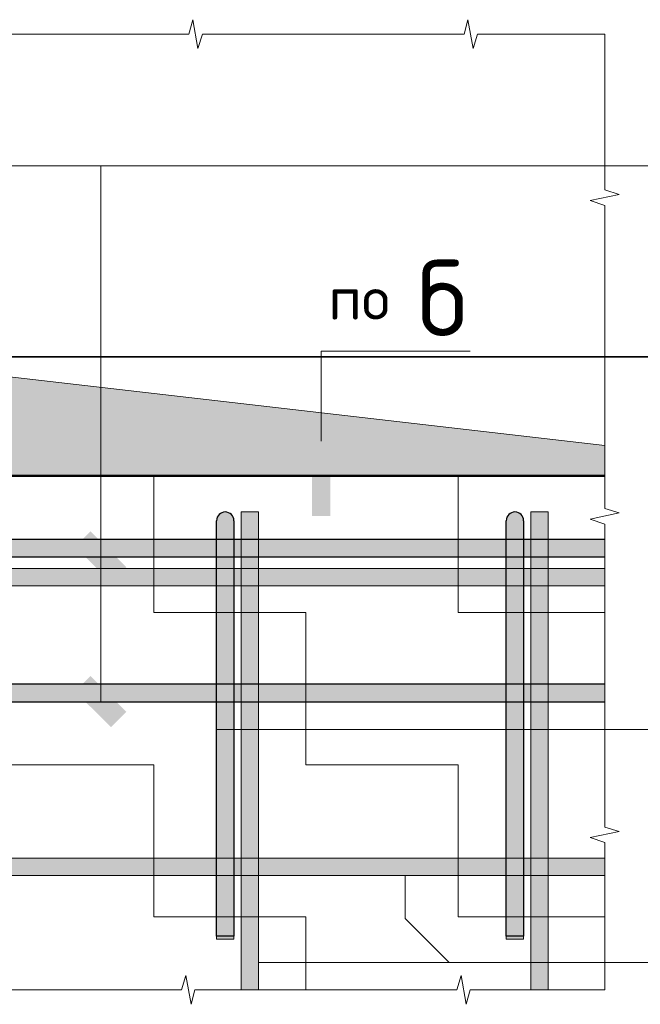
# Model space of a CAD drawing. Header units: metres. Extents: x -38 to 99, y -15 to 21.
# Tile 73 of 87: x 74.353 to 74.781, y 8.025 to 8.705. Entities that reach past the tile are written whole.
import ezdxf

# ---------------------------------------------------------------- set-up
doc = ezdxf.new("R2010")
doc.units = ezdxf.units.M
doc.layers.add('XR$3$_3898', color=7, linetype='Continuous')
doc.layers.add('XR$5$_3898', color=7, linetype='Continuous')
doc.styles.add('ISOCPEUR', font='txt')
pattern_1 = [(0, (0.21, 0.21), (0.105, 0.105), [0.105, -0.105]), (90, (0.21, 0.21), (-0.105, 0.105), [0.105, -0.105])]

# ---------------------------------------------------------------- blocks, each defined once
blk = doc.blocks.new('ЭЛЕМЕНТ_УЗОРА_6')
at = {"color": 7, "linetype": 'Continuous', "lineweight": 13, "transparency": 33554687}
for p, q in [((74.75638, 8.6946), (74.75638, 8.6946)), ((74.75638, 8.0346), (74.75638, 8.0346)), ((74.75638, 8.0346), (74.75638, 8.0346))]:
    blk.add_line(p, q, dxfattribs=at)
for points in [[(74.18638, 8.6946), (74.27929, 8.6946), (74.28195, 8.7046), (74.28556, 8.6846), (74.2886, 8.6946), (74.37638, 8.6946)], [(74.37638, 8.6946), (74.46929, 8.6946), (74.47195, 8.7046), (74.47556, 8.6846), (74.4786, 8.6946), (74.56638, 8.6946)], [(74.56638, 8.6946), (74.65929, 8.6946), (74.66195, 8.7046), (74.66556, 8.6846), (74.6686, 8.6946), (74.75638, 8.6946)], [(74.75638, 8.6946), (74.75638, 8.6946), (74.75638, 8.58702), (74.76638, 8.58394), (74.74638, 8.57976), (74.75638, 8.57624), (74.75638, 8.4746)], [(74.75638, 8.4746), (74.75638, 8.36702), (74.76638, 8.36394), (74.74638, 8.35976), (74.75638, 8.35624), (74.75638, 8.2546)], [(74.75638, 8.2546), (74.75638, 8.14702), (74.76638, 8.14394), (74.74638, 8.13976), (74.75638, 8.13624), (74.75638, 8.0346)], [(74.37638, 8.0346), (74.28347, 8.0346), (74.28081, 8.0246), (74.2772, 8.0446), (74.27416, 8.0346), (74.18638, 8.0346)], [(74.56638, 8.0346), (74.47347, 8.0346), (74.47081, 8.0246), (74.4672, 8.0446), (74.46416, 8.0346), (74.37638, 8.0346)], [(74.75638, 8.0346), (74.66347, 8.0346), (74.66081, 8.0246), (74.6572, 8.0446), (74.65416, 8.0346), (74.56638, 8.0346)]]:
    blk.add_lwpolyline(points, dxfattribs=at)
blk = doc.blocks.new('СЛОЖНЫЙ_ОБЪЕКТ_14')
at = {"linetype": 'Continuous', "lineweight": 13, "transparency": 33554687}
blk.add_hatch(color=7, dxfattribs=at).paths.add_polyline_path([(73.80638, 8.3256), (74.75638, 8.3256), (74.75638, 8.3136), (73.80638, 8.3136)], flags=16)
at = {"color": 7, "linetype": 'Continuous', "lineweight": 13, "transparency": 33554687}
blk.add_lwpolyline([(73.80638, 8.3256), (74.75638, 8.3256), (74.75638, 8.3136), (73.80638, 8.3136), (73.80638, 8.3256)], close=True, dxfattribs=at)
blk = doc.blocks.new('СЛОЖНЫЙ_ОБЪЕКТ_15')
at = {"linetype": 'Continuous', "lineweight": 13, "transparency": 33554687}
blk.add_hatch(color=7, dxfattribs=at).paths.add_polyline_path([(73.80638, 8.1256), (74.75638, 8.1256), (74.75638, 8.1136), (73.80638, 8.1136)], flags=16)
at = {"color": 7, "linetype": 'Continuous', "lineweight": 13, "transparency": 33554687}
blk.add_lwpolyline([(73.80638, 8.1256), (74.75638, 8.1256), (74.75638, 8.1136), (73.80638, 8.1136), (73.80638, 8.1256)], close=True, dxfattribs=at)
blk = doc.blocks.new('СЛОЖНЫЙ_ОБЪЕКТ_16')
at = {"linetype": 'Continuous', "lineweight": 25, "transparency": 33554687}
blk.add_hatch(color=8, dxfattribs=at).paths.add_polyline_path([(73.85638, 8.3336), (74.75638, 8.3336), (74.75638, 8.3456), (73.85638, 8.3456)])
at = {"color": 7, "linetype": 'Continuous', "lineweight": 25, "transparency": 33554687}
blk.add_line((73.85638, 8.3336), (74.75638, 8.3336), dxfattribs=at)
blk.add_lwpolyline([(74.75638, 8.3456), (73.85638, 8.3456), (73.85638, 8.3336)], dxfattribs=at)
blk = doc.blocks.new('СЛОЖНЫЙ_ОБЪЕКТ_21')
at = {"linetype": 'Continuous', "lineweight": 13, "true_color": 0xc5c5c5, "transparency": 33554687}
for points in [[(74.4889, 8.36104), (74.48953, 8.36213), (74.49036, 8.36306), (74.49138, 8.3638), (74.49253, 8.36431), (74.49375, 8.36457), (74.49501, 8.36457), (74.49623, 8.36431), (74.49738, 8.3638), (74.49839, 8.36306), (74.49923, 8.36213), (74.49986, 8.36104), (74.50025, 8.35985), (74.50038, 8.3586), (74.50038, 8.0716), (74.48838, 8.0716), (74.48838, 8.3586), (74.48851, 8.35985)], [(74.48838, 8.0716), (74.50038, 8.0716), (74.50038, 8.0696), (74.48838, 8.0696)]]:
    blk.add_hatch(color=9, dxfattribs=at).paths.add_polyline_path(points, flags=16)
at = {"color": 7, "linetype": 'Continuous', "lineweight": 25, "transparency": 33554687}
blk.add_lwpolyline([(74.50038, 8.3586), (74.50038, 8.0716), (74.48838, 8.0716), (74.48838, 8.3586)], dxfattribs=at)
at = {"color": 7, "linetype": 'Continuous', "lineweight": 13, "transparency": 33554687}
blk.add_lwpolyline([(74.48838, 8.0716), (74.50038, 8.0716), (74.50038, 8.0696), (74.48838, 8.0696), (74.48838, 8.0716)], close=True, dxfattribs=at)
at = {"color": 7, "linetype": 'Continuous', "lineweight": 25, "transparency": 33554687}
blk.add_arc((74.49438, 8.3586), 0.006, 0, 180, dxfattribs=at)
blk = doc.blocks.new('СЛОЖНЫЙ_ОБЪЕКТ_23')
at = {"linetype": 'Continuous', "lineweight": 13, "transparency": 33554687}
blk.add_hatch(color=7, dxfattribs=at).paths.add_polyline_path([(74.51738, 8.0346), (74.51738, 8.3646), (74.50538, 8.3646), (74.50538, 8.0346)])
at = {"color": 7, "linetype": 'Continuous', "lineweight": 13, "transparency": 33554687}
blk.add_lwpolyline([(74.51738, 8.0346), (74.51738, 8.3646), (74.50538, 8.3646), (74.50538, 8.0346), (74.51738, 8.0346)], close=True, dxfattribs=at)
blk = doc.blocks.new('СЛОЖНЫЙ_ОБЪЕКТ_24')
at = {"linetype": 'Continuous', "lineweight": 13, "true_color": 0xc5c5c5, "transparency": 33554687}
for points in [[(74.6889, 8.36104), (74.68953, 8.36213), (74.69036, 8.36306), (74.69138, 8.3638), (74.69253, 8.36431), (74.69375, 8.36457), (74.69501, 8.36457), (74.69623, 8.36431), (74.69738, 8.3638), (74.69839, 8.36306), (74.69923, 8.36213), (74.69986, 8.36104), (74.70025, 8.35985), (74.70038, 8.3586), (74.70038, 8.0716), (74.68838, 8.0716), (74.68838, 8.3586), (74.68851, 8.35985)], [(74.68838, 8.0716), (74.70038, 8.0716), (74.70038, 8.0696), (74.68838, 8.0696)]]:
    blk.add_hatch(color=9, dxfattribs=at).paths.add_polyline_path(points, flags=16)
at = {"color": 7, "linetype": 'Continuous', "lineweight": 25, "transparency": 33554687}
blk.add_lwpolyline([(74.70038, 8.3586), (74.70038, 8.0716), (74.68838, 8.0716), (74.68838, 8.3586)], dxfattribs=at)
at = {"color": 7, "linetype": 'Continuous', "lineweight": 13, "transparency": 33554687}
blk.add_lwpolyline([(74.68838, 8.0716), (74.70038, 8.0716), (74.70038, 8.0696), (74.68838, 8.0696), (74.68838, 8.0716)], close=True, dxfattribs=at)
at = {"color": 7, "linetype": 'Continuous', "lineweight": 25, "transparency": 33554687}
blk.add_arc((74.69438, 8.3586), 0.006, 0, 180, dxfattribs=at)
blk = doc.blocks.new('СЛОЖНЫЙ_ОБЪЕКТ_25')
at = {"linetype": 'Continuous', "lineweight": 13, "transparency": 33554687}
blk.add_hatch(color=7, dxfattribs=at).paths.add_polyline_path([(74.71738, 8.0346), (74.71738, 8.3646), (74.70538, 8.3646), (74.70538, 8.0346)])
at = {"color": 7, "linetype": 'Continuous', "lineweight": 13, "transparency": 33554687}
blk.add_lwpolyline([(74.71738, 8.0346), (74.71738, 8.3646), (74.70538, 8.3646), (74.70538, 8.0346), (74.71738, 8.0346)], close=True, dxfattribs=at)
blk = doc.blocks.new('СЛОЖНЫЙ_ОБЪЕКТ_27')
at = {"linetype": 'Continuous', "lineweight": 25, "transparency": 33554687}
blk.add_hatch(color=8, dxfattribs=at).paths.add_polyline_path([(73.85638, 8.2336), (74.75638, 8.2336), (74.75638, 8.2456), (73.85638, 8.2456)])
at = {"color": 7, "linetype": 'Continuous', "lineweight": 25, "transparency": 33554687}
blk.add_line((73.85638, 8.2336), (74.75638, 8.2336), dxfattribs=at)
blk.add_lwpolyline([(74.75638, 8.2456), (73.85638, 8.2456), (73.85638, 8.2336)], dxfattribs=at)
blk = doc.blocks.new('ЭЛЕМЕНТ_УЗОРА_13')
at = {"color": 7, "linetype": 'Continuous', "lineweight": 13, "transparency": 33554687}
for p, q in [((74.75638, 8.6946), (74.75638, 8.6946)), ((74.75638, 8.0346), (74.75638, 8.0346)), ((74.75638, 8.0346), (74.75638, 8.0346))]:
    blk.add_line(p, q, dxfattribs=at)
for points in [[(74.18638, 8.6946), (74.27929, 8.6946), (74.28195, 8.7046), (74.28556, 8.6846), (74.2886, 8.6946), (74.37638, 8.6946)], [(74.37638, 8.6946), (74.46929, 8.6946), (74.47195, 8.7046), (74.47556, 8.6846), (74.4786, 8.6946), (74.56638, 8.6946)], [(74.56638, 8.6946), (74.65929, 8.6946), (74.66195, 8.7046), (74.66556, 8.6846), (74.6686, 8.6946), (74.75638, 8.6946)], [(74.75638, 8.6946), (74.75638, 8.6946), (74.75638, 8.58702), (74.76638, 8.58394), (74.74638, 8.57976), (74.75638, 8.57624), (74.75638, 8.4746)], [(74.75638, 8.4746), (74.75638, 8.36702), (74.76638, 8.36394), (74.74638, 8.35976), (74.75638, 8.35624), (74.75638, 8.2546)], [(74.75638, 8.2546), (74.75638, 8.14702), (74.76638, 8.14394), (74.74638, 8.13976), (74.75638, 8.13624), (74.75638, 8.0346)], [(74.37638, 8.0346), (74.28347, 8.0346), (74.28081, 8.0246), (74.2772, 8.0446), (74.27416, 8.0346), (74.18638, 8.0346)], [(74.56638, 8.0346), (74.47347, 8.0346), (74.47081, 8.0246), (74.4672, 8.0446), (74.46416, 8.0346), (74.37638, 8.0346)], [(74.75638, 8.0346), (74.66347, 8.0346), (74.66081, 8.0246), (74.6572, 8.0446), (74.65416, 8.0346), (74.56638, 8.0346)]]:
    blk.add_lwpolyline(points, dxfattribs=at)
blk = doc.blocks.new('СЛОЖНЫЙ_ОБЪЕКТ_42')
at = {"linetype": 'Continuous', "lineweight": 13, "transparency": 33554687}
blk.add_hatch(color=7, dxfattribs=at).paths.add_polyline_path([(73.80638, 8.3256), (74.75638, 8.3256), (74.75638, 8.3136), (73.80638, 8.3136)], flags=16)
at = {"color": 7, "linetype": 'Continuous', "lineweight": 13, "transparency": 33554687}
blk.add_lwpolyline([(73.80638, 8.3256), (74.75638, 8.3256), (74.75638, 8.3136), (73.80638, 8.3136), (73.80638, 8.3256)], close=True, dxfattribs=at)
blk = doc.blocks.new('СЛОЖНЫЙ_ОБЪЕКТ_43')
at = {"linetype": 'Continuous', "lineweight": 13, "transparency": 33554687}
blk.add_hatch(color=7, dxfattribs=at).paths.add_polyline_path([(73.80638, 8.1256), (74.75638, 8.1256), (74.75638, 8.1136), (73.80638, 8.1136)], flags=16)
at = {"color": 7, "linetype": 'Continuous', "lineweight": 13, "transparency": 33554687}
blk.add_lwpolyline([(73.80638, 8.1256), (74.75638, 8.1256), (74.75638, 8.1136), (73.80638, 8.1136), (73.80638, 8.1256)], close=True, dxfattribs=at)
blk = doc.blocks.new('СЛОЖНЫЙ_ОБЪЕКТ_44')
at = {"linetype": 'Continuous', "lineweight": 25, "transparency": 33554687}
blk.add_hatch(color=8, dxfattribs=at).paths.add_polyline_path([(73.85638, 8.3336), (74.75638, 8.3336), (74.75638, 8.3456), (73.85638, 8.3456)])
at = {"color": 7, "linetype": 'Continuous', "lineweight": 25, "transparency": 33554687}
blk.add_line((73.85638, 8.3336), (74.75638, 8.3336), dxfattribs=at)
blk.add_lwpolyline([(74.75638, 8.3456), (73.85638, 8.3456), (73.85638, 8.3336)], dxfattribs=at)
blk = doc.blocks.new('СЛОЖНЫЙ_ОБЪЕКТ_49')
at = {"linetype": 'Continuous', "lineweight": 13, "true_color": 0xc5c5c5, "transparency": 33554687}
for points in [[(74.4889, 8.36104), (74.48953, 8.36213), (74.49036, 8.36306), (74.49138, 8.3638), (74.49253, 8.36431), (74.49375, 8.36457), (74.49501, 8.36457), (74.49623, 8.36431), (74.49738, 8.3638), (74.49839, 8.36306), (74.49923, 8.36213), (74.49986, 8.36104), (74.50025, 8.35985), (74.50038, 8.3586), (74.50038, 8.0716), (74.48838, 8.0716), (74.48838, 8.3586), (74.48851, 8.35985)], [(74.48838, 8.0716), (74.50038, 8.0716), (74.50038, 8.0696), (74.48838, 8.0696)]]:
    blk.add_hatch(color=9, dxfattribs=at).paths.add_polyline_path(points, flags=16)
at = {"color": 7, "linetype": 'Continuous', "lineweight": 25, "transparency": 33554687}
blk.add_lwpolyline([(74.50038, 8.3586), (74.50038, 8.0716), (74.48838, 8.0716), (74.48838, 8.3586)], dxfattribs=at)
at = {"color": 7, "linetype": 'Continuous', "lineweight": 13, "transparency": 33554687}
blk.add_lwpolyline([(74.48838, 8.0716), (74.50038, 8.0716), (74.50038, 8.0696), (74.48838, 8.0696), (74.48838, 8.0716)], close=True, dxfattribs=at)
at = {"color": 7, "linetype": 'Continuous', "lineweight": 25, "transparency": 33554687}
blk.add_arc((74.49438, 8.3586), 0.006, 0, 180, dxfattribs=at)
blk = doc.blocks.new('СЛОЖНЫЙ_ОБЪЕКТ_51')
at = {"linetype": 'Continuous', "lineweight": 13, "transparency": 33554687}
blk.add_hatch(color=7, dxfattribs=at).paths.add_polyline_path([(74.51738, 8.0346), (74.51738, 8.3646), (74.50538, 8.3646), (74.50538, 8.0346)])
at = {"color": 7, "linetype": 'Continuous', "lineweight": 13, "transparency": 33554687}
blk.add_lwpolyline([(74.51738, 8.0346), (74.51738, 8.3646), (74.50538, 8.3646), (74.50538, 8.0346), (74.51738, 8.0346)], close=True, dxfattribs=at)
blk = doc.blocks.new('СЛОЖНЫЙ_ОБЪЕКТ_52')
at = {"linetype": 'Continuous', "lineweight": 13, "true_color": 0xc5c5c5, "transparency": 33554687}
for points in [[(74.6889, 8.36104), (74.68953, 8.36213), (74.69036, 8.36306), (74.69138, 8.3638), (74.69253, 8.36431), (74.69375, 8.36457), (74.69501, 8.36457), (74.69623, 8.36431), (74.69738, 8.3638), (74.69839, 8.36306), (74.69923, 8.36213), (74.69986, 8.36104), (74.70025, 8.35985), (74.70038, 8.3586), (74.70038, 8.0716), (74.68838, 8.0716), (74.68838, 8.3586), (74.68851, 8.35985)], [(74.68838, 8.0716), (74.70038, 8.0716), (74.70038, 8.0696), (74.68838, 8.0696)]]:
    blk.add_hatch(color=9, dxfattribs=at).paths.add_polyline_path(points, flags=16)
at = {"color": 7, "linetype": 'Continuous', "lineweight": 25, "transparency": 33554687}
blk.add_lwpolyline([(74.70038, 8.3586), (74.70038, 8.0716), (74.68838, 8.0716), (74.68838, 8.3586)], dxfattribs=at)
at = {"color": 7, "linetype": 'Continuous', "lineweight": 13, "transparency": 33554687}
blk.add_lwpolyline([(74.68838, 8.0716), (74.70038, 8.0716), (74.70038, 8.0696), (74.68838, 8.0696), (74.68838, 8.0716)], close=True, dxfattribs=at)
at = {"color": 7, "linetype": 'Continuous', "lineweight": 25, "transparency": 33554687}
blk.add_arc((74.69438, 8.3586), 0.006, 0, 180, dxfattribs=at)
blk = doc.blocks.new('СЛОЖНЫЙ_ОБЪЕКТ_53')
at = {"linetype": 'Continuous', "lineweight": 13, "transparency": 33554687}
blk.add_hatch(color=7, dxfattribs=at).paths.add_polyline_path([(74.71738, 8.0346), (74.71738, 8.3646), (74.70538, 8.3646), (74.70538, 8.0346)])
at = {"color": 7, "linetype": 'Continuous', "lineweight": 13, "transparency": 33554687}
blk.add_lwpolyline([(74.71738, 8.0346), (74.71738, 8.3646), (74.70538, 8.3646), (74.70538, 8.0346), (74.71738, 8.0346)], close=True, dxfattribs=at)
blk = doc.blocks.new('СЛОЖНЫЙ_ОБЪЕКТ_55')
at = {"linetype": 'Continuous', "lineweight": 25, "transparency": 33554687}
blk.add_hatch(color=8, dxfattribs=at).paths.add_polyline_path([(73.85638, 8.2336), (74.75638, 8.2336), (74.75638, 8.2456), (73.85638, 8.2456)])
at = {"color": 7, "linetype": 'Continuous', "lineweight": 25, "transparency": 33554687}
blk.add_line((73.85638, 8.2336), (74.75638, 8.2336), dxfattribs=at)
blk.add_lwpolyline([(74.75638, 8.2456), (73.85638, 8.2456), (73.85638, 8.2336)], dxfattribs=at)

msp = doc.modelspace()

# ---------------------------------------------------------------- hatches: boundary and pattern name
at = {"linetype": 'Continuous', "lineweight": 13, "transparency": 33554687}
h = msp.add_hatch(dxfattribs=at)
h.set_pattern_fill('____', scale=0.105, style=0, pattern_type=2)
h.set_pattern_definition(pattern_1)
h.paths.add_polyline_path([(73.80638, 8.6946), (73.80638, 8.0346), (74.75638, 8.0346), (74.75638, 8.3896), (74.18138, 8.3896), (74.18138, 8.6946)], flags=0)
h = msp.add_hatch(dxfattribs=at)
h.set_pattern_fill('____', scale=0.105, style=0, pattern_type=2)
h.set_pattern_definition(pattern_1)
h.paths.add_polyline_path([(73.80638, 8.6946), (73.80638, 8.0346), (74.75638, 8.0346), (74.75638, 8.3896), (74.18138, 8.3896), (74.18138, 8.6946)], flags=0)
at = {"linetype": 'Continuous', "lineweight": 13, "true_color": 0x696969, "transparency": 33554687}
msp.add_hatch(color=251, dxfattribs=at).paths.add_polyline_path([(74.75638, 8.4106), (74.25957, 8.46779), (74.18138, 8.6946), (74.18138, 8.3896), (74.75638, 8.3896)])
msp.add_hatch(color=251, dxfattribs=at).paths.add_polyline_path([(74.75638, 8.4106), (74.25957, 8.46779), (74.18138, 8.6946), (74.18138, 8.3896), (74.75638, 8.3896)])
at = {"linetype": 'Continuous', "lineweight": 25, "true_color": 0x000000, "transparency": 33554687}
msp.add_hatch(color=18, dxfattribs=at).paths.add_polyline_path([(74.56691, 8.41107), (74.56693, 8.41068), (74.56693, 8.36194), (74.55439, 8.36194), (74.55439, 8.41068), (74.55442, 8.41107), (74.55449, 8.41144), (74.55461, 8.41181), (74.55478, 8.41215), (74.555, 8.41247), (74.55525, 8.41276), (74.55554, 8.41301), (74.55586, 8.41322), (74.5562, 8.41339), (74.55656, 8.41352), (74.55694, 8.41359), (74.55732, 8.41362), (74.564, 8.41362), (74.56438, 8.41359), (74.56476, 8.41352), (74.56512, 8.41339), (74.56546, 8.41322), (74.56578, 8.41301), (74.56607, 8.41276), (74.56632, 8.41247), (74.56654, 8.41215), (74.56671, 8.41181), (74.56683, 8.41144)], flags=16)
msp.add_hatch(color=18, dxfattribs=at).paths.add_polyline_path([(74.56691, 8.41107), (74.56693, 8.41068), (74.56693, 8.36194), (74.55439, 8.36194), (74.55439, 8.41068), (74.55442, 8.41107), (74.55449, 8.41144), (74.55461, 8.41181), (74.55478, 8.41215), (74.555, 8.41247), (74.55525, 8.41276), (74.55554, 8.41301), (74.55586, 8.41322), (74.5562, 8.41339), (74.55656, 8.41352), (74.55694, 8.41359), (74.55732, 8.41362), (74.564, 8.41362), (74.56438, 8.41359), (74.56476, 8.41352), (74.56512, 8.41339), (74.56546, 8.41322), (74.56578, 8.41301), (74.56607, 8.41276), (74.56632, 8.41247), (74.56654, 8.41215), (74.56671, 8.41181), (74.56683, 8.41144)], flags=16)
for points in [[(74.40138, 8.35128), (74.39077, 8.34067), (74.41552, 8.31592), (74.42612, 8.32653)], [(74.40138, 8.35128), (74.39077, 8.34067), (74.41552, 8.31592), (74.42612, 8.32653)], [(74.40138, 8.25128), (74.39077, 8.24067), (74.41552, 8.21592), (74.42612, 8.22653)], [(74.40138, 8.25128), (74.39077, 8.24067), (74.41552, 8.21592), (74.42612, 8.22653)]]:
    msp.add_hatch(color=18, dxfattribs=at).paths.add_polyline_path(points)

# ---------------------------------------------------------------- linework, layer by layer
at = {"color": 7, "linetype": 'Continuous', "lineweight": 13, "transparency": 33554687}
for p, q in [((74.03738, 8.60357), (75.04771, 8.60357)), ((74.03738, 8.60357), (75.04771, 8.60357)), ((74.40845, 8.2336), (74.40845, 8.60357)), ((74.40845, 8.2336), (74.40845, 8.60357)), ((86.41979, 8.47171), (67.91979, 8.47171)), ((74.51738, 8.05338), (75.07571, 8.05338)), ((74.51738, 8.05338), (75.07571, 8.05338))]:
    msp.add_line(p, q, dxfattribs=at)
at = {"color": 7, "linetype": 'Continuous', "lineweight": 35, "transparency": 33554687}
msp.add_line((67.91979, 8.47171), (86.41979, 8.47171), dxfattribs=at)
at = {"color": 7, "linetype": 'Continuous', "lineweight": 13, "transparency": 33554687}
for points in [[(74.75638, 8.4106), (74.25957, 8.46779), (74.18138, 8.6946)], [(74.75638, 8.4106), (74.25957, 8.46779), (74.18138, 8.6946)], [(74.56066, 8.41362), (74.56066, 8.47562), (74.66352, 8.47562)], [(74.56066, 8.41362), (74.56066, 8.47562), (74.66352, 8.47562)], [(75.06925, 8.21433), (74.66032, 8.21433), (74.48838, 8.21433)], [(75.06925, 8.21433), (74.66032, 8.21433), (74.48838, 8.21433)], [(74.64899, 8.05338), (74.61859, 8.08378), (74.61859, 8.1136)], [(74.64899, 8.05338), (74.61859, 8.08378), (74.61859, 8.1136)]]:
    msp.add_lwpolyline(points, dxfattribs=at)
at = {"layer": 'XR$3$_3898', "color": 7, "linetype": 'Continuous', "lineweight": 50, "transparency": 33554687}
msp.add_lwpolyline([(74.75638, 8.3896), (74.18138, 8.3896), (74.18138, 8.6946)], dxfattribs=at)
at = {"layer": 'XR$5$_3898', "color": 7, "linetype": 'Continuous', "lineweight": 50, "transparency": 33554687}
msp.add_lwpolyline([(74.75638, 8.3896), (74.18138, 8.3896), (74.18138, 8.6946)], dxfattribs=at)

# ---------------------------------------------------------------- block references
at = {"color": 7, "linetype": 'Continuous', "lineweight": 13, "transparency": 33554687}
for name in ['ЭЛЕМЕНТ_УЗОРА_6', 'ЭЛЕМЕНТ_УЗОРА_13', 'СЛОЖНЫЙ_ОБЪЕКТ_21', 'СЛОЖНЫЙ_ОБЪЕКТ_49', 'СЛОЖНЫЙ_ОБЪЕКТ_23', 'СЛОЖНЫЙ_ОБЪЕКТ_51', 'СЛОЖНЫЙ_ОБЪЕКТ_24', 'СЛОЖНЫЙ_ОБЪЕКТ_52', 'СЛОЖНЫЙ_ОБЪЕКТ_25', 'СЛОЖНЫЙ_ОБЪЕКТ_53', 'СЛОЖНЫЙ_ОБЪЕКТ_14', 'СЛОЖНЫЙ_ОБЪЕКТ_42', 'СЛОЖНЫЙ_ОБЪЕКТ_15', 'СЛОЖНЫЙ_ОБЪЕКТ_43']:
    msp.add_blockref(name, (0, 0), dxfattribs=at)
at = {"color": 7, "linetype": 'Continuous', "lineweight": 25, "transparency": 33554687}
for name in ['СЛОЖНЫЙ_ОБЪЕКТ_16', 'СЛОЖНЫЙ_ОБЪЕКТ_44', 'СЛОЖНЫЙ_ОБЪЕКТ_27', 'СЛОЖНЫЙ_ОБЪЕКТ_55']:
    msp.add_blockref(name, (0, 0), dxfattribs=at)

# ---------------------------------------------------------------- texts
at = {"color": 7, "linetype": 'Continuous', "lineweight": 13, "transparency": 33554687, "insert": (74.61351, 8.51241), "char_height": 0.03, "width": 0.1137241, "attachment_point": 5, "style": 'ISOCPEUR'}
msp.add_mtext('\\A1;{\\fISOCPEUR|i0|b0;\\H0.030000;\\W1.000000;\\C7;по \\H0.052500;б}\\P', dxfattribs=at)
msp.add_mtext('\\A1;{\\fISOCPEUR|i0|b0;\\H0.030000;\\W1.000000;\\C7;по \\H0.052500;б}\\P', dxfattribs=at)

doc.saveas('drawing.dxf')
